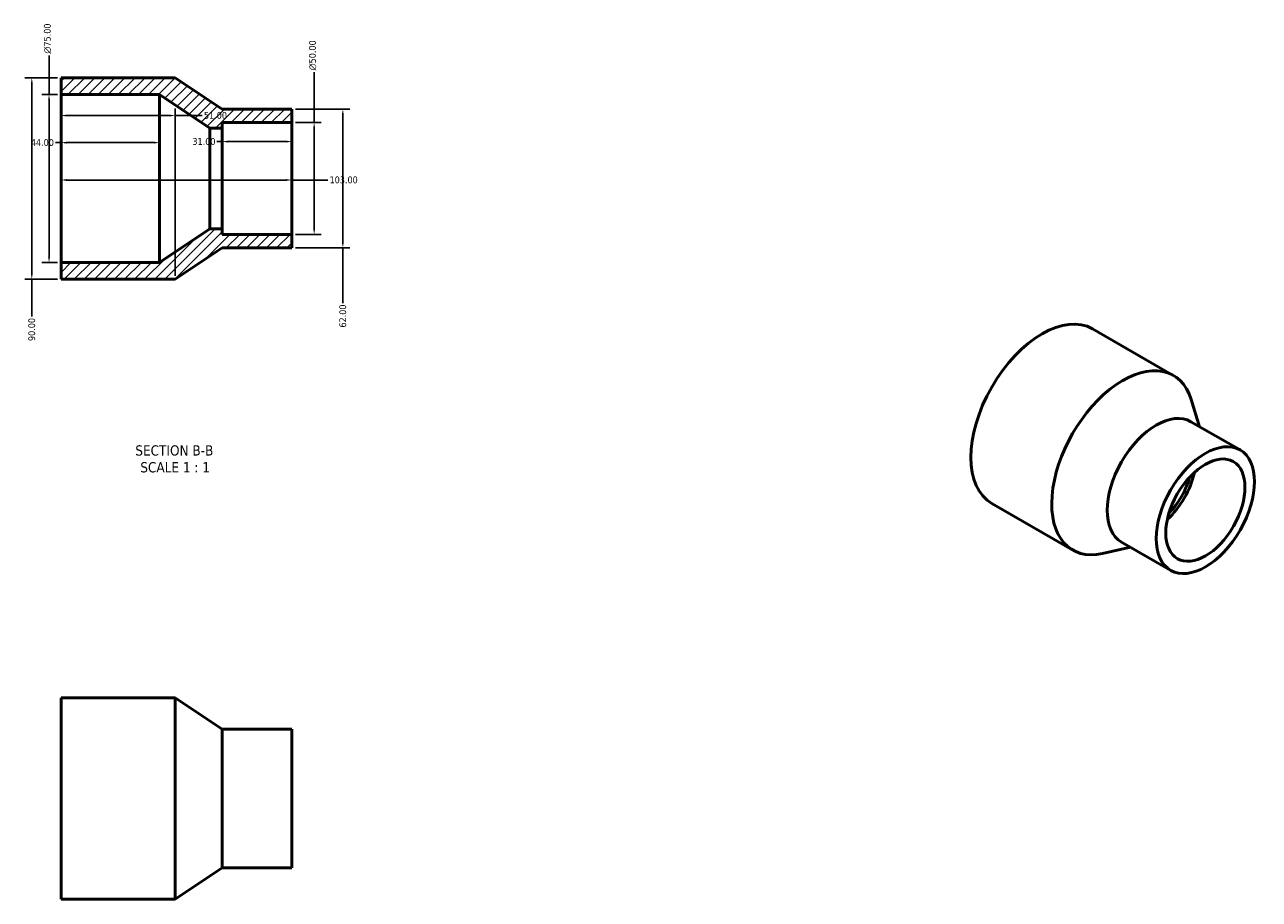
# Model space of a CAD drawing. Header units: millimetres. Extents: x 0 to 902, y -48 to 1035.
# Tile 2 of 2: x 351 to 902, y 644 to 1035. Entities that reach past the tile are written whole.
import ezdxf

# ---------------------------------------------------------------- set-up
doc = ezdxf.new("R2010")
doc.units = ezdxf.units.MM
for name, color, linetype, lineweight in [('Dimension (ANSI)', 7, 'Continuous', 25), ('Hatch (ANSI)', 7, 'Continuous', 18), ('Symbol (ANSI)', 7, 'Continuous', 25), ('Visible (ANSI)', 7, 'Continuous', 50)]:
    doc.layers.add(name, color=color, linetype=linetype, lineweight=lineweight)
doc.styles.add('Label Text (ANSI)', font='tahoma.ttf')
doc.styles.add('Note Text (ANSI)', font='tahoma.ttf')
doc.dimstyles.new('Default - mm (ANSI)', dxfattribs={"dimtxt": 3.048, "dimasz": 2.5, "dimexe": 3.175, "dimexo": 1.6002, "dimgap": 0.8, "dimtad": 0, "dimtoh": 1, "dimrnd": 1e-08, "dimzin": 4, "dimdsep": 46, "dimtxsty": 'Note Text (ANSI)', "dimcen": 0.09, "dimdle": 10, "dimclrd": 256, "dimclre": 256, "dimclrt": 256, "dimadec": 1, "dimazin": 1, "dimtfac": 1, "dimtofl": 0, "dimtmove": 0, "dimatfit": 3, "dimfxl": 1, "dimtolj": 1, "dimtzin": 4, "dimlwd": -1, "dimlwe": -1, "dimarcsym": 0})

# ---------------------------------------------------------------- blocks, each defined once
blk = doc.blocks.new('*D7')
at = {"layer": 'Defpoints', "color": 0, "transparency": 16777216}
for p in [(367.53, 966.23), (470.53, 966.23), (470.53, 965.56)]:
    blk.add_point(p, dxfattribs=at)
at = {"layer": 'Dimension (ANSI)', "transparency": 16777216}
for p, q in [((370.03, 965.56), (468.03, 965.56)), ((470.53, 965.56), (486.61, 965.56))]:
    blk.add_line(p, q, dxfattribs=at)
for points in [[(370.03, 965.97), (370.03, 965.14), (367.53, 965.56)], [(468.03, 965.97), (468.03, 965.14), (470.53, 965.56)]]:
    blk.add_solid(points, dxfattribs=at)
at = {"layer": 'Dimension (ANSI)', "transparency": 16777216, "insert": (487.41, 967.15), "char_height": 3.048, "attachment_point": 1, "style": 'Note Text (ANSI)'}
blk.add_mtext('\\A1;103.00', dxfattribs=at)
blk = doc.blocks.new('*D8')
at = {"layer": 'Defpoints', "color": 0, "transparency": 16777216}
for p in [(439.53, 982.71), (439.53, 966.23), (470.53, 966.23)]:
    blk.add_point(p, dxfattribs=at)
at = {"layer": 'Dimension (ANSI)', "transparency": 16777216}
for p, q in [((439.53, 982.71), (437.03, 982.71)), ((468.03, 982.71), (442.03, 982.71))]:
    blk.add_line(p, q, dxfattribs=at)
for points in [[(442.03, 983.12), (442.03, 982.29), (439.53, 982.71)], [(468.03, 983.12), (468.03, 982.29), (470.53, 982.71)]]:
    blk.add_solid(points, dxfattribs=at)
at = {"layer": 'Dimension (ANSI)', "transparency": 16777216, "insert": (426.18, 984.3), "char_height": 3.048, "attachment_point": 1, "style": 'Note Text (ANSI)'}
blk.add_mtext('\\A1;31.00', dxfattribs=at)
blk = doc.blocks.new('*D9')
at = {"layer": 'Defpoints', "color": 0, "transparency": 16777216}
for p in [(367.53, 982.23), (367.53, 966.23), (411.53, 966.23)]:
    blk.add_point(p, dxfattribs=at)
at = {"layer": 'Dimension (ANSI)', "transparency": 16777216}
for p, q in [((367.53, 982.23), (365.03, 982.23)), ((409.03, 982.23), (370.03, 982.23))]:
    blk.add_line(p, q, dxfattribs=at)
for points in [[(370.03, 982.65), (370.03, 981.82), (367.53, 982.23)], [(409.03, 982.65), (409.03, 981.82), (411.53, 982.23)]]:
    blk.add_solid(points, dxfattribs=at)
at = {"layer": 'Dimension (ANSI)', "transparency": 16777216, "insert": (354.06, 983.82), "char_height": 3.048, "attachment_point": 1, "style": 'Note Text (ANSI)'}
blk.add_mtext('\\A1;44.00', dxfattribs=at)
blk = doc.blocks.new('*D10')
at = {"layer": 'Defpoints', "color": 0, "transparency": 16777216}
for p in [(470.53, 991.23), (480.53, 991.23), (470.53, 941.23)]:
    blk.add_point(p, dxfattribs=at)
at = {"layer": 'Dimension (ANSI)', "transparency": 16777216}
for p, q in [((480.53, 991.23), (480.53, 1013.66)), ((472.13, 991.23), (483.71, 991.23)), ((480.53, 943.73), (480.53, 988.73)), ((472.13, 941.23), (483.71, 941.23))]:
    blk.add_line(p, q, dxfattribs=at)
for points in [[(480.11, 988.73), (480.95, 988.73), (480.53, 991.23)], [(480.11, 943.73), (480.95, 943.73), (480.53, 941.23)]]:
    blk.add_solid(points, dxfattribs=at)
at = {"layer": 'Dimension (ANSI)', "transparency": 16777216, "insert": (478.24, 1014.46), "char_height": 3.048, "attachment_point": 1, "rotation": 90, "style": 'Note Text (ANSI)'}
blk.add_mtext('\\A1;\\fAIGDT|b0|i0;\\H3.0480;\\ln\\fTahoma|b0|i0;\\H3.0480;50.00', dxfattribs=at)
blk = doc.blocks.new('*D11')
at = {"layer": 'Defpoints', "color": 0, "transparency": 16777216}
for p in [(470.53, 997.23), (470.53, 935.23), (493.34, 935.23)]:
    blk.add_point(p, dxfattribs=at)
at = {"layer": 'Dimension (ANSI)', "transparency": 16777216}
for p, q in [((472.13, 997.23), (496.52, 997.23)), ((493.34, 994.73), (493.34, 937.73)), ((472.13, 935.23), (496.52, 935.23)), ((493.34, 935.23), (493.34, 910.57))]:
    blk.add_line(p, q, dxfattribs=at)
for points in [[(492.92, 994.73), (493.76, 994.73), (493.34, 997.23)], [(492.92, 937.73), (493.76, 937.73), (493.34, 935.23)]]:
    blk.add_solid(points, dxfattribs=at)
at = {"layer": 'Dimension (ANSI)', "transparency": 16777216, "insert": (491.75, 899.69), "char_height": 3.048, "attachment_point": 1, "rotation": 90, "style": 'Note Text (ANSI)'}
blk.add_mtext('\\A1;62.00', dxfattribs=at)
blk = doc.blocks.new('*D12')
at = {"layer": 'Defpoints', "color": 0, "transparency": 16777216}
for p in [(362.18, 1003.73), (367.53, 1003.73), (367.53, 928.73)]:
    blk.add_point(p, dxfattribs=at)
at = {"layer": 'Dimension (ANSI)', "transparency": 16777216}
for p, q in [((362.18, 1003.73), (362.18, 1021.16)), ((365.93, 1003.73), (359, 1003.73)), ((362.18, 931.23), (362.18, 1001.23)), ((365.93, 928.73), (359, 928.73))]:
    blk.add_line(p, q, dxfattribs=at)
for points in [[(361.76, 1001.23), (362.59, 1001.23), (362.18, 1003.73)], [(361.76, 931.23), (362.59, 931.23), (362.18, 928.73)]]:
    blk.add_solid(points, dxfattribs=at)
at = {"layer": 'Dimension (ANSI)', "transparency": 16777216, "insert": (359.88, 1021.96), "char_height": 3.048, "attachment_point": 1, "rotation": 90, "style": 'Note Text (ANSI)'}
blk.add_mtext('\\A1;\\fAIGDT|b0|i0;\\H3.0480;\\ln\\fTahoma|b0|i0;\\H3.0480;75.00', dxfattribs=at)
blk = doc.blocks.new('*D13')
at = {"layer": 'Defpoints', "color": 0, "transparency": 16777216}
for p in [(367.53, 1011.23), (354.49, 921.23), (367.53, 921.23)]:
    blk.add_point(p, dxfattribs=at)
at = {"layer": 'Dimension (ANSI)', "transparency": 16777216}
for p, q in [((365.93, 1011.23), (351.32, 1011.23)), ((354.49, 1008.73), (354.49, 923.73)), ((365.93, 921.23), (351.32, 921.23)), ((354.49, 921.23), (354.49, 904.59))]:
    blk.add_line(p, q, dxfattribs=at)
for points in [[(354.08, 1008.73), (354.91, 1008.73), (354.49, 1011.23)], [(354.08, 923.73), (354.91, 923.73), (354.49, 921.23)]]:
    blk.add_solid(points, dxfattribs=at)
at = {"layer": 'Dimension (ANSI)', "transparency": 16777216, "insert": (352.91, 893.68), "char_height": 3.048, "attachment_point": 1, "rotation": 90, "style": 'Note Text (ANSI)'}
blk.add_mtext('\\A1;90.00', dxfattribs=at)
blk = doc.blocks.new('*D14')
at = {"layer": 'Defpoints', "color": 0, "transparency": 16777216}
for p in [(418.53, 994.33), (367.53, 939.22), (418.53, 921.23)]:
    blk.add_point(p, dxfattribs=at)
at = {"layer": 'Dimension (ANSI)', "transparency": 16777216}
for p, q in [((418.53, 922.83), (418.53, 997.5)), ((370.03, 994.33), (416.03, 994.33)), ((418.53, 994.33), (430.52, 994.33))]:
    blk.add_line(p, q, dxfattribs=at)
for points in [[(370.03, 994.75), (370.03, 993.91), (367.53, 994.33)], [(416.03, 994.75), (416.03, 993.91), (418.53, 994.33)]]:
    blk.add_solid(points, dxfattribs=at)
at = {"layer": 'Dimension (ANSI)', "transparency": 16777216, "insert": (431.32, 995.92), "char_height": 3.048, "attachment_point": 1, "style": 'Note Text (ANSI)'}
blk.add_mtext('\\A1;51.00', dxfattribs=at)

msp = doc.modelspace()

# ---------------------------------------------------------------- hatches: boundary and pattern name
at = {"layer": 'Hatch (ANSI)'}
h = msp.add_hatch(dxfattribs=at)
h.set_pattern_fill('ANSI31', color=256, scale=25.4, style=0)
h.set_pattern_definition([(45, (0, 0), (-2.245064, 2.245064), [])])
h.paths.add_polyline_path([(470.531, 935.234), (470.531, 941.234), (439.531, 941.234), (439.531, 943.734), (434.031, 943.734), (411.531, 928.734), (367.531, 928.734), (367.531, 921.234), (418.531, 921.234), (439.531, 935.234)])
h.paths.add_polyline_path([(470.531, 991.234), (470.531, 997.234), (439.531, 997.234), (418.531, 1011.234), (367.531, 1011.234), (367.531, 1003.734), (411.531, 1003.734), (434.031, 988.734), (439.531, 988.734), (439.531, 991.234)])

# ---------------------------------------------------------------- linework, layer by layer
at = {"layer": 'Visible (ANSI)'}
for p, q in [((418.531, 1011.234), (367.531, 1011.234)), ((367.531, 1011.234), (367.531, 1003.734)), ((439.531, 997.234), (418.531, 1011.234)), ((367.531, 1003.734), (411.531, 1003.734)), ((367.531, 1003.734), (367.531, 928.734)), ((411.531, 1003.734), (434.031, 988.734)), ((411.531, 1003.734), (411.531, 928.734)), ((470.531, 997.234), (439.531, 997.234)), ((470.531, 991.234), (470.531, 997.234)), ((434.031, 988.734), (439.531, 988.734)), ((434.031, 988.734), (434.031, 943.734)), ((439.531, 988.734), (439.531, 991.234)), ((439.531, 991.234), (470.531, 991.234)), ((439.531, 988.734), (439.531, 943.734)), ((470.531, 991.234), (470.531, 941.234)), ((434.031, 943.734), (411.531, 928.734)), ((439.531, 943.734), (434.031, 943.734)), ((439.531, 941.234), (439.531, 943.734)), ((470.531, 941.234), (439.531, 941.234)), ((470.531, 935.234), (470.531, 941.234)), ((418.531, 921.234), (439.531, 935.234)), ((439.531, 935.234), (470.531, 935.234)), ((411.531, 928.734), (367.531, 928.734)), ((367.531, 928.734), (367.531, 921.234)), ((367.531, 921.234), (418.531, 921.234)), ((864.036, 878.36), (827.973, 899.127)), ((875.797, 855.431), (872.021, 867.604)), ((893.819, 845.053), (871.898, 857.676)), ((819.123, 800.367), (783.06, 821.134)), ((844.857, 801.703), (832.433, 798.859)), ((862.879, 791.325), (840.958, 803.948)), ((367.531, 734.482), (367.531, 644.482)), ((418.531, 734.482), (367.531, 734.482)), ((418.531, 734.482), (418.531, 644.482)), ((439.531, 720.482), (418.531, 734.482)), ((439.531, 720.482), (439.531, 658.482)), ((470.531, 720.482), (439.531, 720.482)), ((470.531, 720.482), (470.531, 658.482)), ((439.531, 658.482), (418.531, 644.482)), ((470.531, 658.482), (439.531, 658.482)), ((418.531, 644.482), (367.531, 644.482))]:
    msp.add_line(p, q, dxfattribs=at)
for centre, major_axis, start_param, end_param in [((805.517, 860.13), (-22.456, -38.996), 3.1415927, 6.2831853), ((841.579, 839.363), (-22.456, -38.996), 2.6496771, 6.7751009), ((856.428, 830.812), (-15.47, -26.864), 3.1415927, 6.2831853), ((856.428, 830.812), (-12.476, -21.665), 1.0656875, 2.0759052), ((856.428, 830.812), (-11.228, -19.498), 1.148252, 1.9933407)]:
    msp.add_ellipse(centre, major_axis=major_axis, ratio=0.5780931, start_param=start_param, end_param=end_param, dxfattribs=at)
for major_axis in [(-15.47, -26.864), (-12.476, -21.665)]:
    msp.add_ellipse((878.349, 818.189), major_axis=major_axis, ratio=0.5780931, dxfattribs=at)

# ---------------------------------------------------------------- texts
at = {"layer": 'Symbol (ANSI)', "char_height": 4.572, "attachment_point": 7, "style": 'Label Text (ANSI)'}
for s, insert in [('SECTION B-B', (400.703, 842.47)), ('SCALE 1 : 1', (402.926, 834.957))]:
    msp.add_mtext(s, dxfattribs=dict(at, insert=insert))

# ---------------------------------------------------------------- dimensions: what is measured, and where the dimension line sits
at = {"layer": 'Dimension (ANSI)'}
for base, p1, p2, picture, middle in [((362.175, 1003.734), (367.531, 928.734), (367.531, 1003.734), '*D12', (362.175, 1028.734)), ((480.531, 991.234), (470.531, 941.234), (470.531, 991.234), '*D10', (480.531, 1021.234))]:
    dim = msp.add_linear_dim(base=base, p1=p1, p2=p2, angle=90, text='\\fAIGDT|b0|i0;\\H3.0480;\\ln\\fTahoma|b0|i0;\\H3.0480;<>', dimstyle='Default - mm (ANSI)', override={"dimtoh": 0, "dimdec": 2, "dimtp": 0, "dimtm": 0, "dimtdec": 2, "dimatfit": 2}, dxfattribs=at)
    dim.commit()
    dim.dimension.update_dxf_attribs({"geometry": picture, "text_midpoint": middle, "dimtype": 160})
for base, p1, p2, picture, middle in [((354.494, 921.234), (367.531, 1011.234), (367.531, 921.234), '*D13', (354.494, 898.734)), ((493.34, 935.234), (470.531, 997.234), (470.531, 935.234), '*D11', (493.34, 904.734))]:
    dim = msp.add_linear_dim(base=base, p1=p1, p2=p2, angle=90, dimstyle='Default - mm (ANSI)', override={"dimtoh": 0, "dimdec": 2, "dimtp": 0, "dimtm": 0, "dimtdec": 2, "dimatfit": 2}, dxfattribs=at)
    dim.commit()
    dim.dimension.update_dxf_attribs({"geometry": picture, "text_midpoint": middle, "dimtype": 160})
for base, p1, p2, override, picture, middle in [((418.531, 994.329), (367.531, 939.223), (418.531, 921.234), {"dimtoh": 0, "dimdec": 2, "dimse1": 1, "dimtp": 0, "dimtm": 0, "dimtdec": 2, "dimatfit": 2}, '*D14', (436.318, 994.329)), ((367.531, 982.234), (411.531, 966.234), (367.531, 966.234), {"dimtoh": 0, "dimdec": 2, "dimse1": 1, "dimse2": 1, "dimtp": 0, "dimtm": 0, "dimtdec": 2, "dimatfit": 2}, '*D9', (359.145, 982.234)), ((439.531, 982.708), (470.531, 966.234), (439.531, 966.234), {"dimtoh": 0, "dimdec": 2, "dimse1": 1, "dimse2": 1, "dimtp": 0, "dimtm": 0, "dimtdec": 2, "dimatfit": 2}, '*D8', (431.204, 982.708)), ((470.531, 965.558), (367.531, 966.234), (470.531, 966.234), {"dimtoh": 0, "dimdec": 2, "dimse1": 1, "dimse2": 1, "dimtp": 0, "dimtm": 0, "dimtdec": 2, "dimatfit": 2}, '*D7', (493.455, 965.558))]:
    dim = msp.add_linear_dim(base=base, p1=p1, p2=p2, dimstyle='Default - mm (ANSI)', override=override, dxfattribs=at)
    dim.commit()
    dim.dimension.update_dxf_attribs({"geometry": picture, "text_midpoint": middle, "dimtype": 160})

doc.saveas('drawing.dxf')
